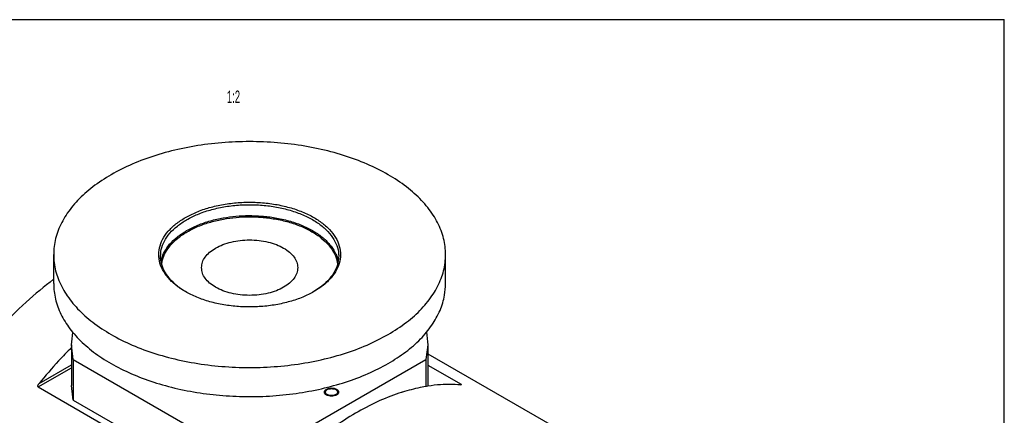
# Model space of a CAD drawing. Extents: x 0 to 420, y 0 to 297.
# Tile 3 of 3: x 144 to 420, y 186 to 297. Entities that reach past the tile are written whole.
import ezdxf

# ---------------------------------------------------------------- set-up
doc = ezdxf.new("R2010")
doc.units = 0
doc.header["$LTSCALE"] = 23.1
doc.layers.get('0').update_dxf_attribs({"linetype": 'CONTINUOUS'})
doc.styles.get("Standard").update_dxf_attribs({"font": 'txt', "width": 0.7})

msp = doc.modelspace()

# ---------------------------------------------------------------- linework, layer by layer
at = {"color": 7, "linetype": 'CONTINUOUS'}
for p, q in [((0, 297), (420, 297)), ((420, 0), (420, 297)), ((153.19, 222.8), (153.19, 230.96)), ((263.19, 222.8), (263.19, 230.96)), ((226.22, 220.55), (226.22, 220.55)), ((158.19, 205.57), (158.19, 194.14)), ((158.69, 201.49), (158.19, 205.57)), ((258.19, 205.57), (257.68, 201.49)), ((258.19, 205.57), (258.19, 194.14)), ((258.19, 203.07), (296.15, 181.15)), ((158.69, 201.49), (158.69, 190.06)), ((158.69, 201.49), (201.12, 176.99)), ((215.26, 176.99), (257.68, 201.49)), ((257.68, 201.49), (257.68, 193.81)), ((258.19, 199.91), (267.53, 194.52)), ((148.84, 193.76), (207.53, 159.88)), ((158.69, 190.06), (158.19, 194.14)), ((158.69, 190.06), (201.12, 165.56))]:
    msp.add_line(p, q, dxfattribs=at)
at = {"color": 9, "linetype": 'CONTINUOUS'}
for p, q in [((148.84, 193.76), (158.19, 199.16)), ((149.1, 194.73), (158.19, 199.97)), ((267.27, 194.37), (267.53, 194.52))]:
    msp.add_line(p, q, dxfattribs=at)
at = {"color": 2, "linetype": 'CONTINUOUS'}
for points in [[(229.75, 193.12), (230.06, 193.26), (230.4, 193.37), (230.77, 193.43), (231.17, 193.46), (231.56, 193.44), (231.93, 193.37), (232.28, 193.26), (232.58, 193.12), (232.83, 192.95), (233.01, 192.75), (233.13, 192.53), (233.17, 192.3), (233.13, 192.08), (233.02, 191.86), (232.83, 191.66), (232.58, 191.49)], [(232.58, 191.49), (232.28, 191.34), (231.94, 191.24), (231.56, 191.17), (231.17, 191.15), (230.78, 191.17), (230.41, 191.24), (230.06, 191.34), (229.75, 191.49), (229.51, 191.66), (229.32, 191.86), (229.21, 192.07), (229.17, 192.3), (229.21, 192.53), (229.32, 192.74), (229.5, 192.94), (229.75, 193.12)]]:
    msp.add_lwpolyline(points, dxfattribs=at)
at = {"color": 7, "linetype": 'CONTINUOUS'}
for points in [[(263.19, 230.96), (263.05, 233.23), (261.93, 237.71), (259.72, 242.06), (256.46, 246.18), (252.22, 249.99), (247.08, 253.42), (241.15, 256.38), (234.55, 258.83), (227.41, 260.72), (219.88, 261.99), (212.11, 262.64), (204.26, 262.64), (196.5, 261.99), (188.97, 260.72), (181.83, 258.83), (175.23, 256.38), (169.3, 253.42)], [(169.3, 253.42), (164.16, 249.99), (159.91, 246.18), (156.66, 242.06), (154.44, 237.71), (153.33, 233.23), (153.19, 230.96)], [(190.16, 241.37), (193.28, 242.91), (196.87, 244.16), (200.81, 245.06), (204.96, 245.57), (209.19, 245.67), (213.37, 245.38), (217.42, 244.69), (221.22, 243.62), (224.66, 242.2), (227.65, 240.48), (230.1, 238.49), (231.96, 236.3), (233.15, 233.96), (233.67, 231.54), (233.48, 229.1), (232.6, 226.7), (231.04, 224.43), (228.88, 222.36), (226.22, 220.55)], [(190.51, 240.76), (193.57, 242.27), (197.09, 243.49), (200.95, 244.37), (205.03, 244.87), (209.17, 244.98), (213.27, 244.69), (217.24, 244.01), (220.96, 242.96), (224.34, 241.57), (227.27, 239.88), (229.67, 237.93), (231.49, 235.78), (232.66, 233.49), (233.17, 231.12), (233.19, 230.56)], [(190.16, 220.55), (188.73, 221.45), (186.27, 223.44), (184.42, 225.63), (183.22, 227.97), (182.71, 230.38), (182.89, 232.82), (183.78, 235.22), (185.34, 237.5), (187.5, 239.57), (190.16, 241.37)], [(183.19, 230.55), (183.39, 232.38), (184.26, 234.73), (185.78, 236.96), (187.9, 238.99), (190.51, 240.76)], [(198.64, 232.8), (200.69, 233.77), (203.02, 234.49), (205.55, 234.93), (208.19, 235.08), (210.82, 234.93), (213.35, 234.49), (215.69, 233.77), (217.73, 232.8), (219.41, 231.62), (220.66, 230.27), (221.43, 228.81), (221.69, 227.29)], [(194.69, 227.29), (194.95, 228.81), (195.72, 230.27), (196.96, 231.62), (198.64, 232.8)], [(153.19, 230.96), (153.33, 228.7), (154.44, 224.21), (156.66, 219.87), (159.92, 215.75), (164.16, 211.93), (169.3, 208.51), (175.23, 205.54), (181.83, 203.09), (188.97, 201.21), (196.5, 199.94), (204.26, 199.29), (212.11, 199.29), (219.88, 199.94), (227.41, 201.21), (234.55, 203.09), (241.15, 205.54), (247.08, 208.51)], [(190.16, 220.56), (189.11, 221.23), (186.7, 223.18), (184.88, 225.33), (183.71, 227.62), (183.21, 229.99), (183.19, 230.55)], [(233.19, 230.56), (232.99, 228.73), (232.12, 226.38), (230.59, 224.15), (228.47, 222.12), (226.22, 220.56)], [(247.08, 208.51), (252.22, 211.93), (256.46, 215.75), (259.72, 219.87), (261.93, 224.21), (263.05, 228.7), (263.19, 230.96)], [(217.73, 221.78), (215.69, 220.81), (213.35, 220.09), (210.82, 219.65), (208.19, 219.5), (205.55, 219.65), (203.02, 220.09), (200.69, 220.81), (198.64, 221.78), (196.96, 222.96), (195.72, 224.31), (194.95, 225.77), (194.69, 227.29)], [(221.69, 227.29), (221.43, 225.77), (220.66, 224.31), (219.41, 222.96), (217.73, 221.78)], [(153.17, 224.03), (145.49, 217.63), (137.55, 209.62), (130.11, 200.64), (123.33, 190.86), (117.34, 180.48), (112.26, 169.71), (108.2, 158.78), (105.23, 147.9), (103.43, 137.3), (102.83, 127.19), (103.43, 117.77), (105.23, 109.25), (108.2, 101.79), (112.26, 95.55), (117.34, 90.65), (120.23, 88.73)], [(153.19, 222.8), (153.22, 221.71), (153.99, 217.4), (155.76, 213.19), (158.52, 209.16), (162.2, 205.38), (166.73, 201.93), (172.04, 198.87), (178.02, 196.25), (184.57, 194.12), (191.55, 192.53), (198.84, 191.51), (206.31, 191.06), (213.81, 191.21), (221.21, 191.95), (228.36, 193.26), (235.14, 195.12), (241.42, 197.5), (247.08, 200.35)], [(247.08, 200.35), (252.01, 203.61), (256.13, 207.24), (259.35, 211.15), (261.62, 215.28), (262.9, 219.55), (263.19, 222.8)], [(226.22, 220.55), (223.1, 219.02), (219.51, 217.77), (215.57, 216.87), (211.41, 216.36), (207.19, 216.25), (203, 216.55), (198.96, 217.24), (195.16, 218.31), (191.71, 219.73), (190.16, 220.55)], [(158.19, 205.57), (158.56, 209.07)], [(257.79, 209.2), (258.19, 205.57)], [(158.14, 204.78), (154.59, 201.08), (149.1, 194.73)], [(148.84, 193.76), (148.77, 193.86), (148.75, 194), (148.78, 194.16), (148.85, 194.34), (148.96, 194.53), (149.1, 194.73)], [(258.21, 193.98), (256.04, 193.58), (251.07, 192.29)], [(267.27, 194.37), (261.79, 194.38), (258.21, 193.98)], [(267.41, 194.36), (267.27, 194.37)], [(267.6, 194.39), (267.59, 194.38), (267.52, 194.37), (267.41, 194.36)], [(267.53, 194.52), (267.61, 194.46), (267.63, 194.41), (267.6, 194.39)], [(229.47, 192.3), (229.49, 192.46), (229.65, 192.75)], [(232.37, 191.61), (231.94, 191.43), (231.43, 191.33), (230.9, 191.33), (230.4, 191.43), (229.97, 191.61), (229.65, 191.86), (229.49, 192.15), (229.47, 192.3)], [(229.65, 192.75), (229.97, 193)], [(229.97, 193), (230.4, 193.18), (230.9, 193.27), (231.43, 193.27), (231.94, 193.18), (232.37, 193), (232.68, 192.75), (232.85, 192.46), (232.87, 192.3)], [(232.68, 191.86), (232.37, 191.61)], [(232.87, 192.3), (232.85, 192.15), (232.68, 191.86)], [(250.8, 192.2), (250.1, 191.97), (244.03, 189.56), (237.89, 186.38)], [(251.07, 192.29), (250.8, 192.2)], [(237.89, 186.38), (231.75, 182.47), (225.67, 177.87), (219.73, 172.62), (213.98, 166.79), (208.5, 160.44)]]:
    msp.add_spline(points, degree=3, dxfattribs=at)
at = {"color": 9, "linetype": 'CONTINUOUS'}
for points in [[(190.51, 237.7), (193.65, 239.23), (197.18, 240.45), (200.79, 241.28), (204.34, 241.75), (207.91, 241.93), (211.58, 241.79), (215.36, 241.32), (219.17, 240.46), (222.74, 239.23), (225.87, 237.7), (228.52, 235.89), (230.65, 233.83), (232.14, 231.64), (232.96, 229.45), (233.05, 228.98)], [(190.69, 237.39), (193.79, 238.91), (197.29, 240.12), (200.86, 240.94), (204.37, 241.41), (207.91, 241.58), (211.55, 241.45), (215.29, 240.98), (219.06, 240.13), (222.59, 238.91), (225.69, 237.39), (228.31, 235.61), (230.42, 233.57), (231.9, 231.39), (232.71, 229.22), (232.88, 228.27)], [(183.34, 229.09), (183.49, 229.72), (184.31, 231.77), (185.74, 233.85), (187.85, 235.89), (190.51, 237.7)], [(183.5, 228.32), (183.74, 229.5), (184.55, 231.52), (185.97, 233.58), (188.06, 235.6), (190.69, 237.39)]]:
    msp.add_spline(points, degree=3, dxfattribs=at)

# ---------------------------------------------------------------- texts
at = {"color": 5, "linetype": 'CONTINUOUS', "width": 0.571429}
msp.add_text('1:2', height=3.5, dxfattribs=at).set_placement((201.8, 273.58))

doc.saveas('drawing.dxf')
